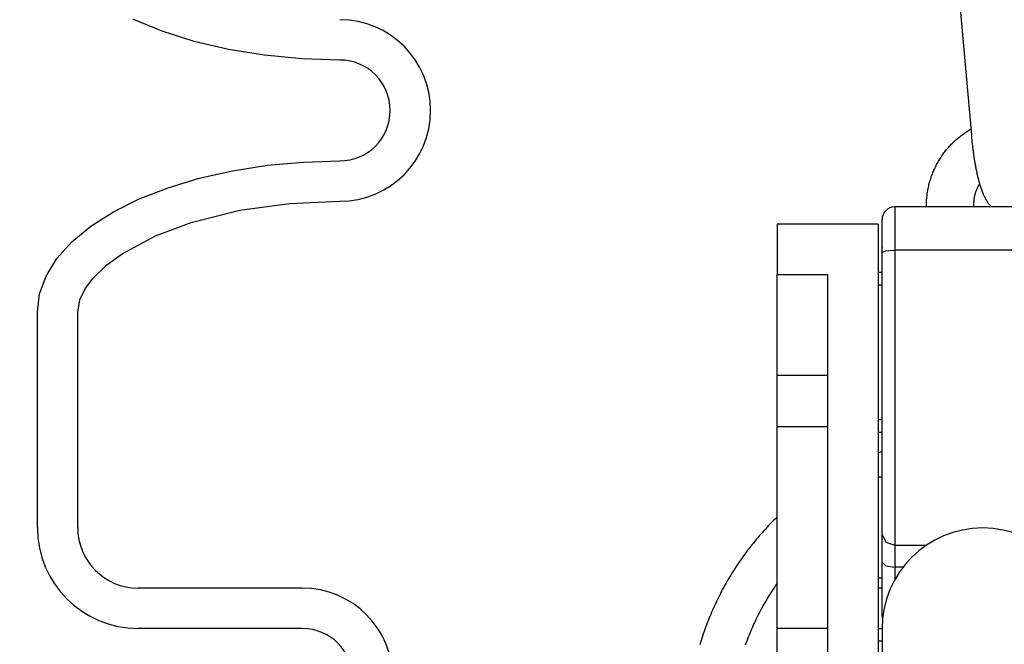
# Model space of a CAD drawing. Extents: x -169 to 7270, y -140 to 2984.
# Tile 187 of 256: x 1843.62 to 1846.06, y 410.5 to 412.05. Entities that reach past the tile are written whole.
import ezdxf

# ---------------------------------------------------------------- set-up
doc = ezdxf.new("R2010")
doc.units = 0
doc.header["$MEASUREMENT"] = 0
doc.header["$PDSIZE"] = 1
doc.layers.get('DEFPOINTS').update_dxf_attribs({"linetype": 'CONTINUOUS'})
doc.layers.add('DIM', color=3, linetype='CONTINUOUS')
doc.layers.add('SPILL-BUCKET', color=1, linetype='CONTINUOUS')
doc.styles.add('SIMPLEX', font='simplex')
doc.dimstyles.new('DIM64', dxfattribs={"dimscale": 64, "dimtxt": 0.09375, "dimasz": 0.09375, "dimexe": 0.0625, "dimexo": 0.0625, "dimgap": 0.046875, "dimtad": 1, "dimdec": 4, "dimzin": 3, "dimdsep": 46, "dimlunit": 4, "dimtxsty": 'SIMPLEX', "dimcen": 0, "dimclrd": 256, "dimclre": 256, "dimclrt": 256, "dimadec": 0, "dimazin": 0, "dimtfac": 1, "dimtdec": 4, "dimtmove": 0, "dimatfit": 3, "dimfxl": 1, "dimfrac": 2, "dimtolj": 1, "dimtzin": 0, "dimarcsym": 0})

# ---------------------------------------------------------------- blocks, each defined once
blk = doc.blocks.new('*D7')
at = {"layer": 'DEFPOINTS', "color": 0, "transparency": 16777216}
for p in [(2010, 414.2886), (1374, 414.0074), (1374, 136.5159)]:
    blk.add_point(p, dxfattribs=at)
at = {"layer": 'DIM', "lineweight": -2, "transparency": 16777216}
for p, q in [((2010, 410.2886), (2010, 132.5159)), ((1374, 410.0074), (1374, 132.5159)), ((2004, 136.5159), (1380, 136.5159))]:
    blk.add_line(p, q, dxfattribs=at)
at = {"layer": 'DIM', "transparency": 16777216}
for points in [[(1380, 137.5159), (1380, 135.5159), (1374, 136.5159)], [(2004, 137.5159), (2004, 135.5159), (2010, 136.5159)]]:
    blk.add_solid(points, dxfattribs=at)
at = {"layer": 'DIM', "transparency": 16777216, "insert": (1692, 144.0873), "char_height": 6, "attachment_point": 5, "style": 'SIMPLEX'}
blk.add_mtext('\\A1;53\'-0" (F.V. TANK SLAB)', dxfattribs=at)

msp = doc.modelspace()

# ---------------------------------------------------------------- linework, layer by layer
at = {"layer": 'SPILL-BUCKET', "color": 1}
for p, q in [((1845.95009, 412.12368), (1845.98161, 411.76374)), ((1845.95527, 411.76181), (1845.95775, 411.76369)), ((1845.95775, 411.76369), (1845.96025, 411.76553)), ((1845.96025, 411.76553), (1845.96278, 411.76734)), ((1845.96278, 411.76734), (1845.96534, 411.76911)), ((1845.96534, 411.76911), (1845.96792, 411.77084)), ((1845.96792, 411.77084), (1845.97052, 411.77254)), ((1845.97052, 411.77254), (1845.97315, 411.77419)), ((1845.97315, 411.77419), (1845.97581, 411.77581)), ((1845.97581, 411.77581), (1845.97848, 411.77739)), ((1845.97848, 411.77739), (1845.98117, 411.77893)), ((1845.98161, 411.76374), (1845.98174, 411.76226)), ((1845.98174, 411.76226), (1845.98187, 411.76077)), ((1845.92777, 411.73656), (1845.92989, 411.73885)), ((1845.92989, 411.73885), (1845.93205, 411.7411)), ((1845.93205, 411.7411), (1845.93424, 411.74332)), ((1845.93424, 411.74332), (1845.93645, 411.74551)), ((1845.93645, 411.74551), (1845.9387, 411.74766)), ((1845.9387, 411.74766), (1845.94098, 411.74979)), ((1845.94098, 411.74979), (1845.94329, 411.75188)), ((1845.94329, 411.75188), (1845.94563, 411.75393)), ((1845.94563, 411.75393), (1845.948, 411.75595)), ((1845.948, 411.75595), (1845.9504, 411.75794)), ((1845.9504, 411.75794), (1845.95282, 411.75989)), ((1845.95282, 411.75989), (1845.95527, 411.76181)), ((1845.98187, 411.76077), (1845.98213, 411.75795)), ((1845.98213, 411.75795), (1845.9824, 411.75514)), ((1845.9824, 411.75514), (1845.98268, 411.75233)), ((1845.98268, 411.75233), (1845.98296, 411.74953)), ((1845.98296, 411.74953), (1845.98325, 411.74673)), ((1845.98325, 411.74673), (1845.98355, 411.74394)), ((1845.98355, 411.74394), (1845.98386, 411.74116)), ((1845.98386, 411.74116), (1845.98418, 411.73839)), ((1845.98418, 411.73839), (1845.9845, 411.73562)), ((1845.9084, 411.71213), (1845.91018, 411.7147)), ((1845.91018, 411.7147), (1845.91199, 411.71724)), ((1845.91199, 411.71724), (1845.91384, 411.71975)), ((1845.91384, 411.71975), (1845.91573, 411.72224)), ((1845.91573, 411.72224), (1845.91765, 411.7247)), ((1845.91765, 411.7247), (1845.91961, 411.72713)), ((1845.91961, 411.72713), (1845.9216, 411.72953)), ((1845.9216, 411.72953), (1845.92362, 411.7319)), ((1845.92362, 411.7319), (1845.92568, 411.73425)), ((1845.92568, 411.73425), (1845.92777, 411.73656)), ((1845.9845, 411.73562), (1845.98483, 411.73287)), ((1845.98483, 411.73287), (1845.98517, 411.73012)), ((1845.98517, 411.73012), (1845.98552, 411.72738)), ((1845.98552, 411.72738), (1845.98587, 411.72465)), ((1845.98587, 411.72465), (1845.98624, 411.72194)), ((1845.98624, 411.72194), (1845.98661, 411.71923)), ((1845.98661, 411.71923), (1845.98698, 411.71654)), ((1845.98698, 411.71654), (1845.98737, 411.71386)), ((1845.98737, 411.71386), (1845.98776, 411.71119)), ((1845.8941, 411.68794), (1845.89553, 411.69072)), ((1845.89553, 411.69072), (1845.89701, 411.69348)), ((1845.89701, 411.69348), (1845.89852, 411.69621)), ((1845.89852, 411.69621), (1845.90007, 411.69892)), ((1845.90007, 411.69892), (1845.90166, 411.70161)), ((1845.90166, 411.70161), (1845.90329, 411.70428)), ((1845.90329, 411.70428), (1845.90496, 411.70692)), ((1845.90496, 411.70692), (1845.90666, 411.70954)), ((1845.90666, 411.70954), (1845.9084, 411.71213)), ((1845.98776, 411.71119), (1845.98816, 411.70854)), ((1845.98816, 411.70854), (1845.98857, 411.7059)), ((1845.98857, 411.7059), (1845.98898, 411.70327)), ((1845.98898, 411.70327), (1845.9894, 411.70066)), ((1845.9894, 411.70066), (1845.98984, 411.69806)), ((1845.98984, 411.69806), (1845.99027, 411.69548)), ((1845.99027, 411.69548), (1845.99072, 411.69291)), ((1845.99072, 411.69291), (1845.99117, 411.69036)), ((1845.99117, 411.69036), (1845.99163, 411.68782)), ((1845.88301, 411.66211), (1845.88407, 411.66504)), ((1845.88407, 411.66504), (1845.88518, 411.66797)), ((1845.88518, 411.66797), (1845.88633, 411.67088)), ((1845.88633, 411.67088), (1845.88753, 411.67376)), ((1845.88753, 411.67376), (1845.88876, 411.67664)), ((1845.88876, 411.67664), (1845.89003, 411.67949)), ((1845.89003, 411.67949), (1845.89135, 411.68233)), ((1845.89135, 411.68233), (1845.8927, 411.68515)), ((1845.8927, 411.68515), (1845.8941, 411.68794)), ((1845.99163, 411.68782), (1845.9921, 411.6853)), ((1845.9921, 411.6853), (1845.99258, 411.68279)), ((1845.99258, 411.68279), (1845.99306, 411.68031)), ((1845.99306, 411.68031), (1845.99355, 411.67784)), ((1845.99355, 411.67784), (1845.99405, 411.67538)), ((1845.99405, 411.67538), (1845.99457, 411.67294)), ((1845.99457, 411.67294), (1845.99508, 411.67052)), ((1845.99508, 411.67052), (1845.99561, 411.66811)), ((1845.99561, 411.66811), (1845.99615, 411.66573)), ((1845.99615, 411.66573), (1845.99669, 411.66335)), ((1845.876, 411.6381), (1845.87672, 411.64115)), ((1845.87672, 411.64115), (1845.87749, 411.64418)), ((1845.87749, 411.64418), (1845.8783, 411.6472)), ((1845.8783, 411.6472), (1845.87916, 411.6502)), ((1845.87916, 411.6502), (1845.88006, 411.6532)), ((1845.88006, 411.6532), (1845.881, 411.65618)), ((1845.881, 411.65618), (1845.88198, 411.65915)), ((1845.88198, 411.65915), (1845.88301, 411.66211)), ((1845.99669, 411.66335), (1845.99725, 411.661)), ((1845.99725, 411.661), (1845.99781, 411.65865)), ((1845.99781, 411.65865), (1845.99839, 411.65633)), ((1845.99839, 411.65633), (1845.99898, 411.65401)), ((1845.99898, 411.65401), (1845.99957, 411.65171)), ((1845.99955, 411.63846), (1846.00055, 411.64027)), ((1845.99957, 411.65171), (1846.00019, 411.64942)), ((1846.00019, 411.64942), (1846.00081, 411.64715)), ((1846.00055, 411.64027), (1846.00204, 411.64282)), ((1846.00081, 411.64715), (1846.00145, 411.64487)), ((1846.00145, 411.64487), (1846.00211, 411.64262)), ((1846.00211, 411.64262), (1846.00279, 411.64036)), ((1846.00279, 411.64036), (1846.00347, 411.63812)), ((1845.87177, 411.61347), (1845.87215, 411.61657)), ((1845.87215, 411.61657), (1845.87256, 411.61967)), ((1845.87256, 411.61967), (1845.87303, 411.62276)), ((1845.87303, 411.62276), (1845.87353, 411.62584)), ((1845.87353, 411.62584), (1845.87408, 411.62892)), ((1845.87408, 411.62892), (1845.87468, 411.63199)), ((1845.87468, 411.63199), (1845.87532, 411.63505)), ((1845.87532, 411.63505), (1845.876, 411.6381)), ((1845.99065, 411.61522), (1845.99117, 411.61724)), ((1845.99117, 411.61724), (1845.99173, 411.61925)), ((1845.99173, 411.61925), (1845.99232, 411.62124)), ((1845.99232, 411.62124), (1845.99297, 411.62322)), ((1845.99297, 411.62322), (1845.99365, 411.62519)), ((1845.99365, 411.62519), (1845.99437, 411.62714)), ((1845.99437, 411.62714), (1845.99513, 411.62907)), ((1845.99513, 411.62907), (1845.99594, 411.63099)), ((1845.99594, 411.63099), (1845.99678, 411.63288)), ((1845.99678, 411.63288), (1845.99766, 411.63476)), ((1845.99766, 411.63476), (1845.99859, 411.63662)), ((1845.99859, 411.63662), (1845.99955, 411.63846)), ((1846.00347, 411.63812), (1846.00419, 411.63586)), ((1846.00419, 411.63586), (1846.00492, 411.63363)), ((1846.00492, 411.63363), (1846.00569, 411.63136)), ((1846.00569, 411.63136), (1846.00647, 411.62912)), ((1846.00647, 411.62912), (1846.00731, 411.62683)), ((1846.00731, 411.62683), (1846.00816, 411.62456)), ((1846.00816, 411.62456), (1846.00907, 411.62223)), ((1846.00907, 411.62223), (1846.01001, 411.61992)), ((1846.01001, 411.61992), (1846.01102, 411.61754)), ((1846.01102, 411.61754), (1846.01207, 411.61519)), ((1845.87039, 411.58852), (1845.8704, 411.59165)), ((1845.8704, 411.59165), (1845.87046, 411.59477)), ((1845.87046, 411.59477), (1845.87057, 411.59789)), ((1845.87057, 411.59789), (1845.87072, 411.60101)), ((1845.87072, 411.60101), (1845.87092, 411.60413)), ((1845.87092, 411.60413), (1845.87116, 411.60725)), ((1845.87116, 411.60725), (1845.87144, 411.61036)), ((1845.87144, 411.61036), (1845.87177, 411.61347)), ((1845.98782, 411.59245), (1845.98786, 411.59455)), ((1845.98782, 411.59036), (1845.98782, 411.59245)), ((1845.98786, 411.59455), (1845.98794, 411.59664)), ((1845.98794, 411.59664), (1845.98807, 411.59873)), ((1845.98807, 411.59873), (1845.98825, 411.60081)), ((1845.98825, 411.60081), (1845.98846, 411.60289)), ((1845.98846, 411.60289), (1845.98872, 411.60497)), ((1845.98872, 411.60497), (1845.98902, 411.60704)), ((1845.98902, 411.60704), (1845.98937, 411.6091)), ((1845.98937, 411.6091), (1845.98975, 411.61115)), ((1845.98975, 411.61115), (1845.99018, 411.61319)), ((1845.99018, 411.61319), (1845.99065, 411.61522)), ((1846.01207, 411.61519), (1846.01304, 411.6131)), ((1846.01304, 411.6131), (1846.01405, 411.61103)), ((1846.01405, 411.61103), (1846.015, 411.60917)), ((1846.015, 411.60917), (1846.01598, 411.60731)), ((1846.01598, 411.60731), (1846.0169, 411.60563)), ((1846.0169, 411.60563), (1846.01786, 411.60396)), ((1846.01786, 411.60396), (1846.01878, 411.60243)), ((1846.01878, 411.60243), (1846.01972, 411.60091)), ((1846.01972, 411.60091), (1846.02064, 411.59949)), ((1846.02064, 411.59949), (1846.02158, 411.59809)), ((1846.02158, 411.59809), (1846.0225, 411.59677)), ((1846.0225, 411.59677), (1846.02346, 411.59546)), ((1846.02346, 411.59546), (1846.0244, 411.59421)), ((1846.0244, 411.59421), (1846.02537, 411.59297)), ((1846.02537, 411.59297), (1846.02633, 411.59179)), ((1846.02633, 411.59179), (1846.02733, 411.59061)), ((1845.98786, 411.58826), (1845.98782, 411.59036)), ((1845.98797, 411.58585), (1845.98786, 411.58826)), ((1846.02733, 411.59061), (1846.02832, 411.58948)), ((1846.02832, 411.58948), (1846.02935, 411.58836)), ((1846.02935, 411.58836), (1846.03038, 411.58728)), ((1846.03038, 411.58728), (1846.03145, 411.58621)), ((1846.03145, 411.58621), (1846.03182, 411.58584))]:
    msp.add_line(p, q, dxfattribs=at)
at = {"layer": 'SPILL-BUCKET', "color": 1, "linetype": 'Continuous'}
for p, q in [((1843.97649, 412.02132), (1843.90397, 412.05132)), ((1844.05596, 411.9961), (1843.97649, 412.02132)), ((1844.14112, 411.97607), (1844.05596, 411.9961)), ((1844.23064, 411.96152), (1844.14112, 411.97607)), ((1844.32309, 411.95271), (1844.23064, 411.96152)), ((1844.41702, 411.94975), (1844.32309, 411.95271)), ((1844.15125, 411.67557), (1844.23766, 411.68903)), ((1844.23766, 411.68903), (1844.32668, 411.69719)), ((1844.32668, 411.69719), (1844.41702, 411.69992)), ((1844.06872, 411.657), (1844.15125, 411.67557)), ((1843.99127, 411.63359), (1844.06872, 411.657)), ((1843.92002, 411.60568), (1843.99127, 411.63359)), ((1843.85603, 411.57368), (1843.92002, 411.60568)), ((1844.16954, 411.57765), (1844.2924, 411.59468)), ((1844.2924, 411.59468), (1844.41702, 411.59999)), ((1843.80021, 411.53806), (1843.85603, 411.57368)), ((1844.04868, 411.54729), (1844.16954, 411.57765)), ((1843.96066, 411.51455), (1844.04868, 411.54729)), ((1845.50064, 411.54342), (1845.50064, 411.41851)), ((1845.75047, 411.54342), (1845.50064, 411.54342)), ((1845.75047, 411.54342), (1845.75047, 410.1114)), ((1843.75339, 411.49933), (1843.80021, 411.53806)), ((1843.71624, 411.45806), (1843.75339, 411.49933)), ((1843.87795, 411.47022), (1843.96066, 411.51455)), ((1843.83977, 411.44249), (1843.87795, 411.47022)), ((1843.68932, 411.41486), (1843.71624, 411.45806)), ((1843.80578, 411.40981), (1843.83977, 411.44249)), ((1843.673, 411.37035), (1843.68932, 411.41486)), ((1843.7866, 411.38444), (1843.80578, 411.40981)), ((1845.50064, 410.07998), (1845.50064, 411.41851)), ((1845.50064, 411.41851), (1845.62555, 411.41851)), ((1845.62555, 411.41851), (1845.62555, 410.07998)), ((1843.77278, 411.35609), (1843.7866, 411.38444)), ((1843.66754, 411.32518), (1843.673, 411.37035)), ((1843.76747, 411.32518), (1843.77278, 411.35609)), ((1843.66754, 410.79187), (1843.66754, 411.32518)), ((1843.76747, 410.79187), (1843.76747, 411.32518)), ((1845.62555, 411.16868), (1845.50064, 411.16868)), ((1845.62555, 411.04134), (1845.50064, 411.04134)), ((1844.32394, 410.64197), (1843.91737, 410.64197)), ((1845.50064, 410.54253), (1845.62555, 410.54253)), ((1844.32394, 410.54204), (1843.91737, 410.54204)), ((1845.75047, 410.5421), (1845.76047, 410.5421)), ((1845.76046, 410.51088), (1845.75047, 410.51088))]:
    msp.add_line(p, q, dxfattribs=at)
at = {"layer": 'SPILL-BUCKET', "linetype": 'Continuous'}
for p, q in [((1845.79169, 411.58585), (1845.79169, 411.57797)), ((1846.22889, 411.58585), (1845.79169, 411.58585)), ((1845.79169, 411.57797), (1845.79169, 411.55534)), ((1845.87041, 411.58585), (1845.87039, 411.58852)), ((1845.76046, 411.54871), (1845.76046, 411.55462)), ((1845.76046, 411.53174), (1845.76046, 411.54871)), ((1845.79169, 411.55534), (1845.79169, 411.5208)), ((1845.76046, 411.50584), (1845.76046, 411.53174)), ((1845.79169, 411.5208), (1845.79169, 411.47872)), ((1845.76046, 411.47427), (1845.76046, 411.50584)), ((1845.76046, 411.33992), (1845.76046, 411.48619)), ((1845.76046, 411.48619), (1845.76046, 411.48571)), ((1845.76046, 411.47427), (1845.7696, 411.47742)), ((1845.76046, 411.37356), (1845.76046, 411.47427)), ((1845.7696, 411.47742), (1845.79169, 411.47872)), ((1846.22889, 411.47872), (1845.79169, 411.47872)), ((1845.79169, 411.47872), (1845.79169, 411.38534)), ((1845.76046, 411.42356), (1845.75046, 411.42356)), ((1845.76046, 411.39233), (1845.75046, 411.39233)), ((1845.76046, 411.27281), (1845.76046, 411.37356)), ((1845.79169, 411.38534), (1845.79169, 411.29176)), ((1845.76046, 411.33752), (1845.76046, 411.33992)), ((1845.76046, 411.33362), (1845.76046, 411.33752)), ((1845.76046, 411.32623), (1845.76046, 411.33362)), ((1845.76046, 411.31682), (1845.76046, 411.32623)), ((1845.79169, 411.29176), (1845.79169, 411.19943)), ((1845.76046, 411.17403), (1845.76046, 411.27281)), ((1845.79169, 411.19943), (1845.79169, 411.10979)), ((1845.76046, 411.07916), (1845.76046, 411.17403)), ((1845.76046, 411.12667), (1845.76046, 411.13396)), ((1845.76046, 411.12069), (1845.76046, 411.12667)), ((1845.76046, 411.1145), (1845.76046, 411.12069)), ((1845.76046, 411.11101), (1845.76046, 411.1145)), ((1845.76046, 411.00837), (1845.76046, 411.11101)), ((1845.79169, 411.10979), (1845.79169, 411.02425)), ((1845.76046, 410.99008), (1845.76046, 411.07916)), ((1845.75046, 411.05936), (1845.76046, 411.05936)), ((1845.75046, 411.02813), (1845.76046, 411.02813)), ((1845.76046, 410.99893), (1845.76046, 411.00837)), ((1845.79169, 411.02425), (1845.79169, 410.94415)), ((1845.76046, 410.98305), (1845.76046, 410.99893)), ((1845.76046, 410.90854), (1845.76046, 410.99008)), ((1845.76046, 410.96227), (1845.76046, 410.98305)), ((1845.76031, 410.98057), (1845.75041, 410.9769)), ((1845.76044, 410.98062), (1845.76031, 410.98057)), ((1845.76046, 410.93655), (1845.76046, 410.96227)), ((1845.76046, 410.88372), (1845.76046, 410.93655)), ((1845.79169, 410.94415), (1845.79169, 410.87073)), ((1845.76046, 410.91685), (1845.75047, 410.91685)), ((1845.76046, 410.83617), (1845.76046, 410.90854)), ((1845.76046, 410.82505), (1845.76046, 410.88372)), ((1845.79169, 410.87073), (1845.79169, 410.80514)), ((1845.76046, 410.77438), (1845.76046, 410.83617)), ((1845.49551, 410.8131), (1845.49145, 410.80904)), ((1845.49961, 410.81712), (1845.49551, 410.8131)), ((1845.50061, 410.81809), (1845.49961, 410.81712)), ((1845.47161, 410.78832), (1845.46774, 410.78408)), ((1845.47551, 410.79252), (1845.47161, 410.78832)), ((1845.47945, 410.7967), (1845.47551, 410.79252)), ((1845.48342, 410.80085), (1845.47945, 410.7967)), ((1845.48742, 410.80496), (1845.48342, 410.80085)), ((1845.49145, 410.80904), (1845.48742, 410.80496)), ((1845.79169, 410.80514), (1845.79169, 410.7484)), ((1845.4489, 410.76244), (1845.44524, 410.75803)), ((1845.4526, 410.76683), (1845.4489, 410.76244)), ((1845.45634, 410.77118), (1845.4526, 410.76683)), ((1845.4601, 410.77551), (1845.45634, 410.77118)), ((1845.46391, 410.77981), (1845.4601, 410.77551)), ((1845.46774, 410.78408), (1845.46391, 410.77981)), ((1845.76046, 410.77438), (1845.7696, 410.75601)), ((1845.76046, 410.74429), (1845.76046, 410.77438)), ((1845.43093, 410.74008), (1845.42744, 410.73553)), ((1845.43445, 410.74461), (1845.43093, 410.74008)), ((1845.43801, 410.74911), (1845.43445, 410.74461)), ((1845.44161, 410.75358), (1845.43801, 410.74911)), ((1845.44524, 410.75803), (1845.44161, 410.75358)), ((1845.76046, 410.70591), (1845.76046, 410.74429)), ((1845.7696, 410.75601), (1845.79169, 410.7484)), ((1845.79169, 410.7484), (1845.87085, 410.7484)), ((1845.79169, 410.7484), (1845.79169, 410.72433)), ((1845.41385, 410.71704), (1845.41054, 410.71235)), ((1845.41719, 410.7217), (1845.41385, 410.71704)), ((1845.42057, 410.72633), (1845.41719, 410.7217)), ((1845.42399, 410.73095), (1845.42057, 410.72633)), ((1845.42744, 410.73553), (1845.42399, 410.73095)), ((1845.79169, 410.72433), (1845.79169, 410.69362)), ((1845.39768, 410.69334), (1845.39456, 410.68852)), ((1845.40084, 410.69813), (1845.39768, 410.69334)), ((1845.40404, 410.70289), (1845.40084, 410.69813)), ((1845.40727, 410.70763), (1845.40404, 410.70289)), ((1845.41054, 410.71235), (1845.40727, 410.70763)), ((1845.76046, 410.66179), (1845.76046, 410.70591)), ((1845.76046, 410.70591), (1845.7696, 410.69722)), ((1845.7696, 410.69722), (1845.79169, 410.69362)), ((1845.79169, 410.69362), (1845.79169, 410.67755)), ((1845.81242, 410.69362), (1845.79169, 410.69362)), ((1845.38247, 410.66903), (1845.37954, 410.66409)), ((1845.38543, 410.67394), (1845.38247, 410.66903)), ((1845.38844, 410.67882), (1845.38543, 410.67394)), ((1845.39148, 410.68369), (1845.38844, 410.67882)), ((1845.39456, 410.68852), (1845.39148, 410.68369)), ((1845.75047, 410.66702), (1845.76046, 410.66702)), ((1845.76046, 410.63983), (1845.76046, 410.66752)), ((1845.79169, 410.67755), (1845.79169, 410.66205)), ((1845.36821, 410.64414), (1845.36548, 410.63909)), ((1845.37099, 410.64916), (1845.36821, 410.64414)), ((1845.3738, 410.65416), (1845.37099, 410.64916)), ((1845.37665, 410.65914), (1845.3738, 410.65416)), ((1845.37954, 410.66409), (1845.37665, 410.65914)), ((1845.49084, 410.63856), (1845.49379, 410.64296)), ((1845.49379, 410.64296), (1845.49678, 410.64733)), ((1845.49678, 410.64733), (1845.49981, 410.65168)), ((1845.49981, 410.65168), (1845.50061, 410.65281)), ((1845.75512, 410.64197), (1845.75012, 410.64197)), ((1845.76012, 410.64197), (1845.75512, 410.64197)), ((1845.76046, 410.62471), (1845.76046, 410.66179)), ((1845.35495, 410.61871), (1845.35242, 410.61356)), ((1845.35753, 410.62384), (1845.35495, 410.61871)), ((1845.36014, 410.62894), (1845.35753, 410.62384)), ((1845.36279, 410.63403), (1845.36014, 410.62894)), ((1845.36548, 410.63909), (1845.36279, 410.63403)), ((1845.47392, 410.61167), (1845.47665, 410.61621)), ((1845.47665, 410.61621), (1845.47941, 410.62073)), ((1845.47941, 410.62073), (1845.48221, 410.62522)), ((1845.48221, 410.62522), (1845.48505, 410.6297)), ((1845.48505, 410.6297), (1845.48793, 410.63414)), ((1845.48793, 410.63414), (1845.49084, 410.63856)), ((1845.76046, 410.63658), (1845.76046, 410.63983)), ((1845.76046, 410.59669), (1845.76046, 410.62471)), ((1845.3427, 410.59278), (1845.34038, 410.58754)), ((1845.34507, 410.598), (1845.3427, 410.59278)), ((1845.34748, 410.60321), (1845.34507, 410.598)), ((1845.34993, 410.6084), (1845.34748, 410.60321)), ((1845.35242, 410.61356), (1845.34993, 410.6084)), ((1845.46089, 410.58863), (1845.46341, 410.59328)), ((1845.46341, 410.59328), (1845.46598, 410.59791)), ((1845.46598, 410.59791), (1845.46859, 410.60252)), ((1845.46859, 410.60252), (1845.47124, 410.60711)), ((1845.47124, 410.60711), (1845.47392, 410.61167)), ((1845.76046, 410.57925), (1845.76046, 410.59669)), ((1845.33364, 410.5717), (1845.33148, 410.56639)), ((1845.33584, 410.577), (1845.33364, 410.5717)), ((1845.33809, 410.58228), (1845.33584, 410.577)), ((1845.34038, 410.58754), (1845.33809, 410.58228)), ((1845.44885, 410.56505), (1845.45117, 410.56981)), ((1845.45117, 410.56981), (1845.45354, 410.57455)), ((1845.45354, 410.57455), (1845.45595, 410.57926)), ((1845.45595, 410.57926), (1845.4584, 410.58396)), ((1845.4584, 410.58396), (1845.46089, 410.58863)), ((1845.76046, 410.57333), (1845.76046, 410.57925)), ((1845.32325, 410.54498), (1845.3213, 410.53958)), ((1845.32525, 410.55035), (1845.32325, 410.54498)), ((1845.32728, 410.55571), (1845.32525, 410.55035)), ((1845.32936, 410.56106), (1845.32728, 410.55571)), ((1845.33148, 410.56639), (1845.32936, 410.56106)), ((1845.43782, 410.54099), (1845.43994, 410.54584)), ((1845.43994, 410.54584), (1845.44211, 410.55067)), ((1845.44211, 410.55067), (1845.44431, 410.55549)), ((1845.44431, 410.55549), (1845.44656, 410.56028)), ((1845.44656, 410.56028), (1845.44885, 410.56505)), ((1845.31571, 410.52331), (1845.31393, 410.51786)), ((1845.31753, 410.52875), (1845.31571, 410.52331)), ((1845.3194, 410.53417), (1845.31753, 410.52875)), ((1845.3213, 410.53958), (1845.3194, 410.53417)), ((1845.42783, 410.51648), (1845.42974, 410.52142)), ((1845.42974, 410.52142), (1845.4317, 410.52633)), ((1845.4317, 410.52633), (1845.4337, 410.53124)), ((1845.4337, 410.53124), (1845.43574, 410.53612)), ((1845.43574, 410.53612), (1845.43782, 410.54099)), ((1845.3105, 410.50692), (1845.30884, 410.50142)), ((1845.31219, 410.51239), (1845.3105, 410.50692)), ((1845.31393, 410.51786), (1845.31219, 410.51239)), ((1845.42234, 410.50158), (1845.42413, 410.50656)), ((1845.42413, 410.50656), (1845.42595, 410.51153)), ((1845.42595, 410.51153), (1845.42783, 410.51648))]:
    msp.add_line(p, q, dxfattribs=at)
at = {"layer": 'SPILL-BUCKET', "color": 7, "linetype": 'Continuous'}
msp.add_line((1845.76046, 410.5411), (1845.76046, 409.49407), dxfattribs=at)
at = {"layer": 'SPILL-BUCKET', "color": 1, "linetype": 'Continuous'}
for centre, radius, start, end in [((1844.41702, 411.82484), 0.22485, 270, 90), ((1844.41702, 411.82484), 0.12491, 270, 90), ((1843.91737, 410.79187), 0.24983, 180, 270), ((1843.91737, 410.79187), 0.1499, 180, 270), ((1844.32394, 410.41713), 0.22485, 0, 90), ((1844.32394, 410.41713), 0.12491, 0, 90)]:
    msp.add_arc(centre, radius, start, end, dxfattribs=at)
at = {"layer": 'SPILL-BUCKET', "linetype": 'Continuous'}
for centre, start, end in [((1845.79169, 411.55462), 90, 180), ((1845.79169, 410.57333), 180, 195.54328)]:
    msp.add_arc(centre, 0.03123, start, end, dxfattribs=at)
at = {"layer": 'SPILL-BUCKET', "color": 7, "linetype": 'Continuous'}
msp.add_arc((1846.01029, 410.5411), 0.24983, 0, 180, dxfattribs=at)

# ---------------------------------------------------------------- dimensions: what is measured, and where the dimension line sits
at = {"layer": 'DIM'}
dim = msp.add_linear_dim(base=(1374, 136.51592), p1=(2010, 414.28861), p2=(1374, 414.00736), angle=180, text='<> (F.V. TANK SLAB)', dimstyle='DIM64', dxfattribs=at)
dim.commit()
dim.dimension.update_dxf_attribs({"geometry": '*D7', "text_midpoint": (1692, 144.08735)})

doc.saveas('drawing.dxf')
